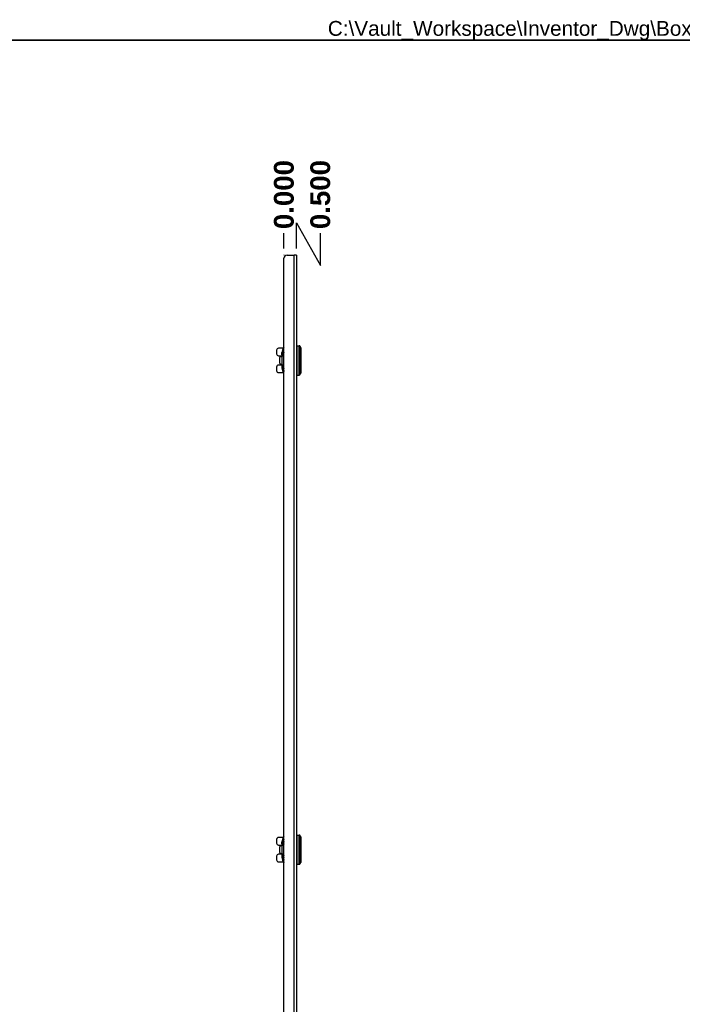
# Model space of a CAD drawing. Header units: inches. Extents: x 0 to 160, y -11 to 104.
# Tile 22 of 38: x 41 to 80, y 47 to 104. Entities that reach past the tile are written whole.
import ezdxf

# ---------------------------------------------------------------- set-up
doc = ezdxf.new("R2010")
doc.units = ezdxf.units.IN
doc.header["$LTSCALE"] = 9.635087
doc.header["$MEASUREMENT"] = 0
doc.linetypes.add('CHAIN', pattern=[0.7087, 0.4724, -0.0591, 0.1181, -0.0591])
doc.layers.get('0').update_dxf_attribs({"lineweight": 25})
for name, color, linetype, lineweight in [('Dimensions(ANSI)', 7, 'Continuous', 25), ('Sketch Geometry(ANSI)', 7, 'Continuous', 25), ('Symbols(ANSI)', 7, 'Continuous', 25), ('Visible Edges(ANSI)', 7, 'Continuous', 25), ('Visible Tangent Edges(ANSI)', 7, 'Continuous', 25), ('Work Point(ANSI)', 7, 'Continuous', 25)]:
    doc.layers.add(name, color=color, linetype=linetype, lineweight=lineweight)
doc.styles.add('Current-ANSI', font='arial.ttf')
doc.styles.add('Dimension-ANSI', font='arialbd.ttf')
doc.dimstyles.new('INCH-ANSI-VERTICAL', dxfattribs={"dimscale": 9.635087, "dimtxt": 0.12, "dimasz": 0.098425, "dimexe": 0.04, "dimexo": 0.04, "dimgap": 0.031496, "dimtad": 0, "dimtih": 1, "dimtoh": 1, "dimdec": 3, "dimrnd": 1e-08, "dimzin": 0, "dimdsep": 46, "dimtxsty": 'Dimension-ANSI', "dimcen": 0.09, "dimdle": 0.312, "dimclrd": 179, "dimclre": 179, "dimclrt": 7, "dimadec": 1, "dimazin": 0, "dimtfac": 1, "dimtdec": 3, "dimtofl": 0, "dimtmove": 0, "dimatfit": 3, "dimfxl": 1, "dimtolj": 1, "dimtzin": 4, "dimlwd": 25, "dimlwe": 25, "dimarcsym": 0})

# ---------------------------------------------------------------- blocks, each defined once
blk = doc.blocks.new('*D17')
at = {"layer": 'Defpoints', "color": 0, "linetype": 'Continuous', "transparency": 16777216}
for p in [(56.789, 91.731), (56.789, 90.438), (56.789, 90.438)]:
    blk.add_point(p, dxfattribs=at)
at = {"layer": 'Dimensions(ANSI)', "color": 179, "linetype": 'Continuous', "lineweight": 25, "true_color": 0x262658, "transparency": 16777216}
blk.add_line((56.789, 90.824), (56.789, 91.731), dxfattribs=at)
at = {"layer": 'Dimensions(ANSI)', "color": 7, "linetype": 'Continuous', "lineweight": 25, "transparency": 16777216, "insert": (56.789, 93.982), "char_height": 1.1562, "attachment_point": 5, "rotation": 90, "style": 'Dimension-ANSI'}
blk.add_mtext('\\A1;0.000', dxfattribs=at)
blk = doc.blocks.new('*D18')
at = {"layer": 'Defpoints', "color": 0, "linetype": 'Continuous', "transparency": 16777216}
for p in [(58.917, 91.731), (56.789, 90.438), (57.514, 90.438)]:
    blk.add_point(p, dxfattribs=at)
at = {"layer": 'Dimensions(ANSI)', "color": 179, "linetype": 'Continuous', "lineweight": 25, "true_color": 0x262658, "transparency": 16777216}
for p, q in [((57.514, 90.824), (57.514, 92.335)), ((57.514, 92.335), (58.917, 89.835)), ((58.917, 89.835), (58.917, 91.731))]:
    blk.add_line(p, q, dxfattribs=at)
at = {"layer": 'Dimensions(ANSI)', "color": 7, "linetype": 'Continuous', "lineweight": 25, "transparency": 16777216, "insert": (58.917, 93.982), "char_height": 1.1562, "attachment_point": 5, "rotation": 90, "style": 'Dimension-ANSI'}
blk.add_mtext('\\A1;0.500', dxfattribs=at)
blk = doc.blocks.new('Borders 8_EXM - B (Inch)')
at = {"layer": 'Sketch Geometry(ANSI)', "linetype": 'Continuous', "lineweight": 35}
blk.add_line((16.3979, 10.6915), (0.5229, 10.6915), dxfattribs=at)
at = {"layer": 'Symbols(ANSI)', "color": 7, "style": 'Current-ANSI'}
blk.add_attdef('FILENAME_AND_PATH_001', (6.1601, 10.7181), '', height=0.09, dxfattribs=at)

msp = doc.modelspace()

# ---------------------------------------------------------------- linework, layer by layer
at = {"layer": 'Visible Edges(ANSI)'}
for p, q in [((56.9702, 90.4381), (57.389, 90.4381)), ((57.5136, 90.4381), (57.389, 90.4381)), ((57.5136, 90.4381), (57.5136, 20.8819)), ((56.7891, 21.063), (56.7891, 90.257)), ((56.3614, 84.8785), (56.3614, 84.6646)), ((56.7525, 84.9926), (56.4755, 84.9926)), ((56.6735, 84.6526), (56.6735, 84.7359)), ((56.749, 84.8532), (56.749, 84.7197)), ((56.749, 84.7197), (56.749, 84.6607)), ((57.5422, 85.1352), (57.6734, 85.1352)), ((57.7761, 85.0223), (57.7761, 83.5367)), ((56.4755, 84.5505), (56.6735, 84.5505)), ((56.5211, 84.3808), (56.5211, 84.1782)), ((56.5241, 84.3808), (56.5241, 84.1782)), ((56.6379, 84.4949), (56.635, 84.4949)), ((56.6735, 84.4949), (56.6379, 84.4949)), ((56.6735, 84.6526), (56.6735, 84.6162)), ((56.6735, 84.6248), (56.6735, 84.6248)), ((56.6735, 84.6162), (56.6735, 84.4813)), ((56.6735, 84.4813), (56.6735, 84.0776)), ((56.6978, 84.579), (56.7649, 84.579)), ((56.749, 84.6607), (56.749, 84.6601)), ((56.7649, 84.579), (56.7891, 84.579)), ((56.3614, 83.8944), (56.3614, 83.6805)), ((56.6735, 84.0085), (56.4755, 84.0085)), ((56.4755, 83.5664), (56.7525, 83.5664)), ((56.635, 84.0641), (56.6379, 84.0641)), ((56.6379, 84.0641), (56.6735, 84.0641)), ((56.6735, 84.0776), (56.6735, 83.8231)), ((56.7649, 83.98), (56.6978, 83.98)), ((56.749, 83.8989), (56.749, 83.8983)), ((56.749, 83.8983), (56.749, 83.8392)), ((56.749, 83.8392), (56.749, 83.7058)), ((56.7891, 83.98), (56.7649, 83.98)), ((57.5422, 83.4237), (57.6734, 83.4237)), ((57.5422, 56.5157), (57.6734, 56.5157)), ((56.3614, 56.259), (56.3614, 56.0451)), ((56.7525, 56.3731), (56.4755, 56.3731)), ((56.4755, 55.931), (56.6735, 55.931)), ((56.6379, 55.8754), (56.635, 55.8754)), ((56.6735, 55.8754), (56.6379, 55.8754)), ((56.6735, 56.0331), (56.6735, 56.1164)), ((56.6735, 56.0331), (56.6735, 55.9967)), ((56.6735, 56.0053), (56.6735, 56.0053)), ((56.6735, 55.9967), (56.6735, 55.8618)), ((56.6978, 55.9595), (56.7649, 55.9595)), ((56.749, 56.2337), (56.749, 56.1002)), ((56.749, 56.1002), (56.749, 56.0412)), ((56.749, 56.0412), (56.749, 56.0406)), ((56.7649, 55.9595), (56.7891, 55.9595)), ((57.7761, 56.4028), (57.7761, 54.9172)), ((56.6735, 55.389), (56.4755, 55.389)), ((56.5211, 55.7613), (56.5211, 55.5587)), ((56.5241, 55.7613), (56.5241, 55.5587)), ((56.635, 55.4446), (56.6379, 55.4446)), ((56.6379, 55.4446), (56.6735, 55.4446)), ((56.6735, 55.8618), (56.6735, 55.4581)), ((56.6735, 55.4581), (56.6735, 55.2036)), ((56.7649, 55.3605), (56.6978, 55.3605)), ((56.7891, 55.3605), (56.7649, 55.3605)), ((56.3614, 55.2749), (56.3614, 55.061)), ((56.4755, 54.9469), (56.7525, 54.9469)), ((56.749, 55.2794), (56.749, 55.2788)), ((56.749, 55.2788), (56.749, 55.2197)), ((56.749, 55.2197), (56.749, 55.0863)), ((57.5422, 54.8042), (57.6734, 54.8042))]:
    msp.add_line(p, q, dxfattribs=at)
at = {"layer": 'Visible Edges(ANSI)', "flags": 128}
for points in [[(56.6737, 84.6517), (56.6737, 84.649), (56.6737, 84.6428), (56.6736, 84.6344), (56.6735, 84.6248)], [(56.6735, 84.6162), (56.6735, 84.6166), (56.6735, 84.6169), (56.6735, 84.6173), (56.6735, 84.6177), (56.6735, 84.618), (56.6735, 84.6184), (56.6735, 84.6187), (56.6735, 84.6191), (56.6735, 84.6194), (56.6735, 84.6198), (56.6735, 84.6202), (56.6735, 84.6205), (56.6735, 84.6209), (56.6735, 84.6212), (56.6735, 84.6216), (56.6735, 84.6219), (56.6735, 84.6223), (56.6735, 84.6227), (56.6735, 84.623), (56.6735, 84.6234), (56.6735, 84.6237), (56.6735, 84.6241), (56.6735, 84.6244), (56.6735, 84.6248)], [(56.749, 84.6607), (56.7501, 84.651), (56.7529, 84.6419), (56.7571, 84.6339), (56.7623, 84.6269), (56.7746, 84.6153), (56.7891, 84.6059)], [(56.7891, 83.9531), (56.7746, 83.9437), (56.7623, 83.9321), (56.7571, 83.9251), (56.7529, 83.917), (56.7501, 83.908), (56.749, 83.8983)], [(56.7891, 83.6115), (56.7848, 83.6154), (56.7832, 83.6167), (56.7825, 83.6172)], [(56.6737, 56.0322), (56.6737, 56.0295), (56.6737, 56.0233), (56.6736, 56.0149), (56.6735, 56.0053)], [(56.6735, 55.9967), (56.6735, 55.9971), (56.6735, 55.9974), (56.6735, 55.9978), (56.6735, 55.9982), (56.6735, 55.9985), (56.6735, 55.9989), (56.6735, 55.9992), (56.6735, 55.9996), (56.6735, 55.9999), (56.6735, 56.0003), (56.6735, 56.0007), (56.6735, 56.001), (56.6735, 56.0014), (56.6735, 56.0017), (56.6735, 56.0021), (56.6735, 56.0024), (56.6735, 56.0028), (56.6735, 56.0032), (56.6735, 56.0035), (56.6735, 56.0039), (56.6735, 56.0042), (56.6735, 56.0046), (56.6735, 56.0049), (56.6735, 56.0053)], [(56.749, 56.0412), (56.7501, 56.0315), (56.7529, 56.0224), (56.7571, 56.0144), (56.7623, 56.0074), (56.7746, 55.9958), (56.7891, 55.9864)], [(56.7891, 55.3336), (56.7746, 55.3242), (56.7623, 55.3126), (56.7571, 55.3056), (56.7529, 55.2975), (56.7501, 55.2885), (56.749, 55.2788)], [(56.7891, 54.992), (56.7848, 54.9959), (56.7832, 54.9972), (56.7825, 54.9977)]]:
    msp.add_lwpolyline(points, dxfattribs=at)
at = {"layer": 'Visible Edges(ANSI)'}
for centre, radius, start, end in [((56.9702, 90.257), 0.1811, 90, 180), ((56.4755, 84.8785), 0.1141, 90, 180), ((57.1299, 84.7359), 0.4564, 138.296711, 180), ((57.5422, 85.1067), 0.0285, 90, 180), ((57.6734, 85.0782), 0.0571, 14.293538, 90), ((57.7563, 85.0993), 0.0285, 194.293538, 244.169503), ((57.719, 85.0223), 0.0571, 0, 64.169503), ((56.4755, 84.6646), 0.1141, 180, 270), ((56.4755, 83.8944), 0.1141, 90, 180), ((56.4755, 83.6805), 0.1141, 180, 270), ((57.1299, 83.8231), 0.4564, 180, 218.680316), ((56.7847, 83.5468), 0.0143, 218.680316, 287.986928), ((57.719, 83.5367), 0.0571, 295.830497, 0), ((57.5422, 83.4523), 0.0285, 180, 270), ((57.6734, 83.4808), 0.0571, 270, 345.706462), ((57.7563, 83.4596), 0.0285, 115.830497, 165.706462), ((57.5422, 56.4872), 0.0285, 90, 180), ((57.6734, 56.4587), 0.0571, 14.293538, 90), ((57.7563, 56.4798), 0.0285, 194.293538, 244.169503), ((57.719, 56.4028), 0.0571, 0, 64.169503), ((56.4755, 56.259), 0.1141, 90, 180), ((56.4755, 56.0451), 0.1141, 180, 270), ((57.1299, 56.1164), 0.4564, 138.296711, 180), ((56.4755, 55.2749), 0.1141, 90, 180), ((56.4755, 55.061), 0.1141, 180, 270), ((57.1299, 55.2036), 0.4564, 180, 218.680316), ((56.7847, 54.9273), 0.0143, 218.680316, 287.986928), ((57.5422, 54.8328), 0.0285, 180, 270), ((57.6734, 54.8613), 0.0571, 270, 345.706462), ((57.7563, 54.8401), 0.0285, 115.830497, 165.706462), ((57.719, 54.9172), 0.0571, 295.830497, 0)]:
    msp.add_arc(centre, radius, start, end, dxfattribs=at)
for centre, major_axis, start_param, end_param in [((56.635, 84.3808), (0, 0.1141), 0, 1.5707963), ((56.635, 84.1782), (0, -0.1141), 4.712389, 6.2831853), ((56.6379, 84.3808), (0, 0.1141), 0, 1.5707963), ((56.6379, 84.1782), (0, -0.1141), 4.712389, 6.2831853), ((56.635, 55.7613), (0, 0.1141), 0, 1.5707963), ((56.6379, 55.7613), (0, 0.1141), 0, 1.5707963), ((56.635, 55.5587), (0, -0.1141), 4.712389, 6.2831853), ((56.6379, 55.5587), (0, -0.1141), 4.712389, 6.2831853)]:
    msp.add_ellipse(centre, major_axis=major_axis, ratio=0.9975641, start_param=start_param, end_param=end_param, dxfattribs=at)
at = {"layer": 'Visible Tangent Edges(ANSI)'}
for p, q in [((57.389, 20.8819), (57.389, 90.4381)), ((56.7339, 84.6105), (56.7339, 84.8092)), ((56.7776, 84.7473), (56.7776, 84.8589)), ((57.5422, 85.1352), (57.5422, 83.4237)), ((57.6734, 83.4237), (57.6734, 85.1352)), ((57.7287, 83.4667), (57.7287, 85.0923)), ((57.7439, 85.0736), (57.7439, 83.4853)), ((56.5211, 84.3808), (56.5241, 84.3808)), ((56.5241, 84.1782), (56.5211, 84.1782)), ((56.6735, 84.4813), (56.6877, 84.4813)), ((56.6748, 84.5511), (56.6891, 84.5505)), ((56.6877, 84.0776), (56.6877, 84.4813)), ((56.6891, 84.5505), (56.7891, 84.5505)), ((56.6735, 84.0776), (56.6877, 84.0776)), ((56.6748, 84.0079), (56.6891, 84.0085)), ((56.7891, 84.0085), (56.6891, 84.0085)), ((56.7339, 83.7498), (56.7339, 83.9484)), ((56.7736, 83.5378), (56.7736, 83.62)), ((56.7776, 83.7001), (56.7776, 83.8117)), ((57.5422, 56.5157), (57.5422, 54.8042)), ((57.6734, 54.8042), (57.6734, 56.5157)), ((57.7287, 54.8472), (57.7287, 56.4728)), ((57.7439, 56.4541), (57.7439, 54.8658)), ((56.6748, 55.9316), (56.6891, 55.931)), ((56.6891, 55.931), (56.7891, 55.931)), ((56.7339, 55.991), (56.7339, 56.1897)), ((56.7776, 56.1278), (56.7776, 56.2394)), ((56.5211, 55.7613), (56.5241, 55.7613)), ((56.5241, 55.5587), (56.5211, 55.5587)), ((56.6735, 55.8618), (56.6877, 55.8618)), ((56.6735, 55.4581), (56.6877, 55.4581)), ((56.6748, 55.3884), (56.6891, 55.389)), ((56.6877, 55.4581), (56.6877, 55.8618)), ((56.7891, 55.389), (56.6891, 55.389)), ((56.7339, 55.1303), (56.7339, 55.3289)), ((56.7736, 54.9183), (56.7736, 55.0005)), ((56.7776, 55.0806), (56.7776, 55.1922))]:
    msp.add_line(p, q, dxfattribs=at)
at = {"layer": 'Visible Tangent Edges(ANSI)', "flags": 128}
for points in [[(56.7891, 84.9207), (56.7855, 84.9206), (56.7819, 84.9202), (56.778, 84.9195), (56.7739, 84.9182), (56.7697, 84.9163), (56.7654, 84.9138), (56.7611, 84.9106), (56.757, 84.9066), (56.7531, 84.9018), (56.7494, 84.896), (56.7462, 84.8892), (56.7435, 84.8822), (56.7413, 84.8753), (56.7396, 84.8687), (56.7382, 84.8623), (56.7372, 84.8561), (56.7364, 84.85), (56.7357, 84.844), (56.7352, 84.8381), (56.7347, 84.8322), (56.7343, 84.8264), (56.7341, 84.8206), (56.734, 84.8149), (56.7339, 84.8092)], [(56.749, 84.8532), (56.7491, 84.8583), (56.7492, 84.8635), (56.7494, 84.8686), (56.7496, 84.8739), (56.7499, 84.8791), (56.7505, 84.8843), (56.7513, 84.8893), (56.7524, 84.894), (56.7539, 84.897), (56.7555, 84.8981), (56.7573, 84.8976), (56.7591, 84.896), (56.7608, 84.8938), (56.7623, 84.8913), (56.7638, 84.8886), (56.7653, 84.8858), (56.7668, 84.8828), (56.7683, 84.8796), (56.7698, 84.8764), (56.7714, 84.873), (56.7729, 84.8696), (56.7745, 84.8661), (56.776, 84.8625), (56.7776, 84.8589)], [(56.7776, 84.8589), (56.778, 84.8586), (56.7785, 84.8584), (56.779, 84.8582), (56.7794, 84.858), (56.7799, 84.8578), (56.7804, 84.8576), (56.7808, 84.8573), (56.7813, 84.8571), (56.7818, 84.8569), (56.7823, 84.8567), (56.7827, 84.8565), (56.7832, 84.8562), (56.7837, 84.856), (56.7842, 84.8558), (56.7847, 84.8556), (56.7852, 84.8554), (56.7857, 84.8552), (56.7861, 84.8549), (56.7866, 84.8547), (56.7871, 84.8545), (56.7876, 84.8543), (56.7881, 84.8541), (56.7886, 84.8539), (56.7891, 84.8536)], [(56.6736, 84.6534), (56.6736, 84.6534), (56.6736, 84.6534), (56.6736, 84.6534), (56.6736, 84.6534), (56.6736, 84.6534), (56.6735, 84.6534), (56.6735, 84.6534), (56.6735, 84.6534), (56.6735, 84.6534), (56.6735, 84.6534), (56.6735, 84.6534), (56.6735, 84.6534), (56.6735, 84.6534), (56.6735, 84.6534), (56.6735, 84.6534), (56.6735, 84.6533), (56.6735, 84.6533), (56.6735, 84.6533), (56.6735, 84.6533), (56.6735, 84.6533), (56.6735, 84.6533), (56.6735, 84.6533), (56.6735, 84.6533), (56.6735, 84.6533)], [(56.6735, 84.6248), (56.6735, 84.6267), (56.6735, 84.6286), (56.6736, 84.6304), (56.6736, 84.6323), (56.6736, 84.6341), (56.6736, 84.6358), (56.6737, 84.6376), (56.6737, 84.6392), (56.6737, 84.6408), (56.6737, 84.6424), (56.6737, 84.6438), (56.6738, 84.6452), (56.6738, 84.6465), (56.6738, 84.6477), (56.6738, 84.6488), (56.6737, 84.6497), (56.6737, 84.6506), (56.6737, 84.6514), (56.6737, 84.652), (56.6737, 84.6526), (56.6737, 84.653), (56.6736, 84.6532), (56.6736, 84.6534), (56.6736, 84.6534)], [(56.6735, 84.6533), (56.6735, 84.6533), (56.6735, 84.6533), (56.6735, 84.6533), (56.6735, 84.6533), (56.6735, 84.6533), (56.6735, 84.6532), (56.6735, 84.6532), (56.6735, 84.6532), (56.6735, 84.6532), (56.6735, 84.6531), (56.6735, 84.6531), (56.6735, 84.6531), (56.6735, 84.6531), (56.6735, 84.653), (56.6735, 84.653), (56.6735, 84.653), (56.6735, 84.6529), (56.6735, 84.6529), (56.6735, 84.6528), (56.6735, 84.6528), (56.6735, 84.6527), (56.6735, 84.6527), (56.6735, 84.6526), (56.6735, 84.6526)], [(56.6748, 84.5511), (56.6747, 84.5482), (56.6746, 84.5453), (56.6745, 84.5424), (56.6744, 84.5394), (56.6743, 84.5365), (56.6742, 84.5336), (56.6741, 84.5307), (56.674, 84.5278), (56.674, 84.5249), (56.6739, 84.522), (56.6738, 84.5191), (56.6738, 84.5162), (56.6737, 84.5133), (56.6737, 84.5104), (56.6736, 84.5075), (56.6736, 84.5046), (56.6736, 84.5017), (56.6735, 84.4988), (56.6735, 84.4959), (56.6735, 84.4929), (56.6735, 84.49), (56.6735, 84.4871), (56.6735, 84.4842), (56.6735, 84.4813)], [(56.6839, 84.595), (56.6834, 84.5949), (56.6828, 84.5946), (56.6823, 84.5941), (56.6818, 84.5934), (56.6813, 84.5925), (56.6808, 84.5915), (56.6803, 84.5903), (56.6798, 84.589), (56.6793, 84.5875), (56.6788, 84.5858), (56.6784, 84.584), (56.678, 84.582), (56.6776, 84.58), (56.6772, 84.5777), (56.6769, 84.5754), (56.6766, 84.573), (56.6763, 84.5705), (56.676, 84.5679), (56.6757, 84.5652), (56.6755, 84.5624), (56.6753, 84.5596), (56.6751, 84.5568), (56.675, 84.5539), (56.6748, 84.5511)], [(56.7532, 84.5968), (56.7489, 84.5968), (56.7448, 84.5967), (56.7407, 84.5967), (56.7368, 84.5966), (56.733, 84.5965), (56.7293, 84.5965), (56.7258, 84.5964), (56.7223, 84.5963), (56.719, 84.5963), (56.7158, 84.5962), (56.7128, 84.5961), (56.7098, 84.596), (56.707, 84.596), (56.7043, 84.5959), (56.7017, 84.5958), (56.6992, 84.5957), (56.6969, 84.5956), (56.6947, 84.5956), (56.6926, 84.5955), (56.6906, 84.5954), (56.6888, 84.5953), (56.687, 84.5952), (56.6854, 84.5951), (56.6839, 84.595)], [(56.6877, 84.4813), (56.6877, 84.4842), (56.6877, 84.4871), (56.6877, 84.49), (56.6877, 84.4929), (56.6878, 84.4958), (56.6878, 84.4986), (56.6878, 84.5015), (56.6878, 84.5044), (56.6879, 84.5073), (56.6879, 84.5102), (56.688, 84.513), (56.688, 84.5159), (56.6881, 84.5188), (56.6881, 84.5217), (56.6882, 84.5246), (56.6883, 84.5274), (56.6883, 84.5303), (56.6884, 84.5332), (56.6885, 84.5361), (56.6886, 84.539), (56.6887, 84.5418), (56.6888, 84.5447), (56.6889, 84.5476), (56.6891, 84.5505)], [(56.6891, 84.5505), (56.6892, 84.5524), (56.6893, 84.5542), (56.6895, 84.5561), (56.6897, 84.5579), (56.6899, 84.5597), (56.6902, 84.5615), (56.6904, 84.5632), (56.6907, 84.5648), (56.691, 84.5664), (56.6914, 84.5679), (56.6917, 84.5694), (56.6921, 84.5707), (56.6925, 84.572), (56.6929, 84.5732), (56.6934, 84.5743), (56.6938, 84.5752), (56.6943, 84.5761), (56.6948, 84.5769), (56.6953, 84.5775), (56.6958, 84.578), (56.6963, 84.5785), (56.6968, 84.5788), (56.6973, 84.5789), (56.6978, 84.579)], [(56.749, 84.6601), (56.749, 84.6581), (56.7489, 84.656), (56.7488, 84.654), (56.7486, 84.652), (56.7484, 84.6499), (56.7481, 84.6478), (56.7477, 84.6458), (56.7473, 84.6437), (56.7468, 84.6416), (56.7463, 84.6395), (56.7458, 84.6374), (56.7451, 84.6353), (56.7445, 84.6332), (56.7438, 84.6311), (56.743, 84.6291), (56.7422, 84.627), (56.7413, 84.6249), (56.7404, 84.6228), (56.7394, 84.6207), (56.7384, 84.6187), (56.7374, 84.6166), (56.7363, 84.6146), (56.7351, 84.6125), (56.7339, 84.6105)], [(56.7339, 84.6105), (56.7351, 84.6119), (56.7361, 84.6132), (56.7372, 84.6146), (56.7383, 84.616), (56.7393, 84.6174), (56.7402, 84.6188), (56.7412, 84.6202), (56.7421, 84.6216), (56.743, 84.6231), (56.7438, 84.6245), (56.7446, 84.6259), (56.7454, 84.6274), (56.7461, 84.6288), (56.7468, 84.6302), (56.7475, 84.6317), (56.7481, 84.6331), (56.7487, 84.6346), (56.7493, 84.636), (56.7498, 84.6375), (56.7503, 84.6389), (56.7507, 84.6404), (56.7511, 84.6418), (56.7515, 84.6432), (56.7519, 84.6447)], [(56.749, 84.5995), (56.7484, 84.6), (56.7477, 84.6004), (56.747, 84.6009), (56.7464, 84.6013), (56.7457, 84.6018), (56.7451, 84.6022), (56.7444, 84.6027), (56.7438, 84.6031), (56.7431, 84.6036), (56.7425, 84.6041), (56.7418, 84.6045), (56.7412, 84.605), (56.7406, 84.6054), (56.74, 84.6059), (56.7393, 84.6063), (56.7387, 84.6068), (56.7381, 84.6073), (56.7375, 84.6077), (56.7369, 84.6082), (56.7363, 84.6087), (56.7357, 84.6091), (56.7351, 84.6096), (56.7345, 84.6101), (56.7339, 84.6105)], [(56.749, 84.5995), (56.7492, 84.5994), (56.7494, 84.5993), (56.7496, 84.5992), (56.7497, 84.5991), (56.7499, 84.599), (56.7501, 84.5989), (56.7502, 84.5987), (56.7504, 84.5986), (56.7506, 84.5985), (56.7507, 84.5984), (56.7509, 84.5983), (56.7511, 84.5982), (56.7513, 84.5981), (56.7514, 84.598), (56.7516, 84.5978), (56.7518, 84.5977), (56.752, 84.5976), (56.7521, 84.5975), (56.7523, 84.5974), (56.7525, 84.5973), (56.7527, 84.5972), (56.7528, 84.5971), (56.753, 84.597), (56.7532, 84.5968)], [(56.7891, 84.5945), (56.7875, 84.5946), (56.7859, 84.5947), (56.7843, 84.5948), (56.7827, 84.5949), (56.7812, 84.595), (56.7796, 84.5951), (56.7781, 84.5952), (56.7765, 84.5953), (56.775, 84.5954), (56.7735, 84.5955), (56.772, 84.5956), (56.7705, 84.5957), (56.769, 84.5958), (56.7675, 84.5959), (56.766, 84.596), (56.7646, 84.5961), (56.7631, 84.5961), (56.7617, 84.5962), (56.7602, 84.5963), (56.7588, 84.5964), (56.7574, 84.5965), (56.756, 84.5966), (56.7546, 84.5967), (56.7532, 84.5968)], [(56.6735, 84.0776), (56.6735, 84.0747), (56.6735, 84.0718), (56.6735, 84.0689), (56.6735, 84.066), (56.6735, 84.0631), (56.6735, 84.0602), (56.6736, 84.0573), (56.6736, 84.0544), (56.6736, 84.0515), (56.6737, 84.0486), (56.6737, 84.0457), (56.6738, 84.0428), (56.6738, 84.0399), (56.6739, 84.037), (56.674, 84.0341), (56.674, 84.0312), (56.6741, 84.0283), (56.6742, 84.0253), (56.6743, 84.0224), (56.6744, 84.0195), (56.6745, 84.0166), (56.6746, 84.0137), (56.6747, 84.0108), (56.6748, 84.0079)], [(56.6748, 84.0079), (56.675, 84.005), (56.6751, 84.0022), (56.6753, 83.9994), (56.6755, 83.9966), (56.6757, 83.9938), (56.676, 83.9911), (56.6763, 83.9885), (56.6766, 83.986), (56.6769, 83.9835), (56.6772, 83.9812), (56.6776, 83.979), (56.678, 83.9769), (56.6784, 83.975), (56.6788, 83.9732), (56.6793, 83.9715), (56.6798, 83.97), (56.6803, 83.9686), (56.6808, 83.9675), (56.6813, 83.9664), (56.6818, 83.9656), (56.6823, 83.9649), (56.6828, 83.9644), (56.6834, 83.9641), (56.6839, 83.964)], [(56.6839, 83.964), (56.6854, 83.9639), (56.687, 83.9638), (56.6888, 83.9637), (56.6906, 83.9636), (56.6926, 83.9635), (56.6947, 83.9634), (56.6969, 83.9633), (56.6992, 83.9632), (56.7017, 83.9632), (56.7043, 83.9631), (56.707, 83.963), (56.7098, 83.9629), (56.7128, 83.9628), (56.7158, 83.9628), (56.719, 83.9627), (56.7223, 83.9626), (56.7258, 83.9626), (56.7293, 83.9625), (56.733, 83.9624), (56.7368, 83.9624), (56.7407, 83.9623), (56.7448, 83.9622), (56.7489, 83.9622), (56.7532, 83.9621)], [(56.6891, 84.0085), (56.6889, 84.0114), (56.6888, 84.0143), (56.6887, 84.0171), (56.6886, 84.02), (56.6885, 84.0229), (56.6884, 84.0258), (56.6883, 84.0286), (56.6883, 84.0315), (56.6882, 84.0344), (56.6881, 84.0373), (56.6881, 84.0402), (56.688, 84.0431), (56.688, 84.0459), (56.6879, 84.0488), (56.6879, 84.0517), (56.6878, 84.0546), (56.6878, 84.0575), (56.6878, 84.0603), (56.6878, 84.0632), (56.6877, 84.0661), (56.6877, 84.069), (56.6877, 84.0719), (56.6877, 84.0747), (56.6877, 84.0776)], [(56.6978, 83.98), (56.6973, 83.98), (56.6968, 83.9802), (56.6963, 83.9805), (56.6958, 83.9809), (56.6953, 83.9815), (56.6948, 83.9821), (56.6943, 83.9829), (56.6938, 83.9837), (56.6934, 83.9847), (56.6929, 83.9858), (56.6925, 83.987), (56.6921, 83.9882), (56.6917, 83.9896), (56.6914, 83.991), (56.691, 83.9925), (56.6907, 83.9941), (56.6904, 83.9958), (56.6902, 83.9975), (56.6899, 83.9993), (56.6897, 84.0011), (56.6895, 84.0029), (56.6893, 84.0047), (56.6892, 84.0066), (56.6891, 84.0085)], [(56.7339, 83.9484), (56.7345, 83.9489), (56.7351, 83.9494), (56.7357, 83.9498), (56.7363, 83.9503), (56.7369, 83.9508), (56.7375, 83.9512), (56.7381, 83.9517), (56.7387, 83.9522), (56.7393, 83.9526), (56.74, 83.9531), (56.7406, 83.9535), (56.7412, 83.954), (56.7418, 83.9545), (56.7425, 83.9549), (56.7431, 83.9554), (56.7438, 83.9558), (56.7444, 83.9563), (56.7451, 83.9567), (56.7457, 83.9572), (56.7464, 83.9576), (56.747, 83.9581), (56.7477, 83.9585), (56.7484, 83.959), (56.749, 83.9594)], [(56.7519, 83.9143), (56.7515, 83.9157), (56.7511, 83.9172), (56.7507, 83.9186), (56.7503, 83.9201), (56.7498, 83.9215), (56.7493, 83.923), (56.7487, 83.9244), (56.7481, 83.9259), (56.7475, 83.9273), (56.7468, 83.9287), (56.7461, 83.9302), (56.7454, 83.9316), (56.7446, 83.9331), (56.7438, 83.9345), (56.743, 83.9359), (56.7421, 83.9373), (56.7412, 83.9387), (56.7402, 83.9402), (56.7393, 83.9416), (56.7383, 83.943), (56.7372, 83.9443), (56.7361, 83.9457), (56.7351, 83.9471), (56.7339, 83.9484)], [(56.7339, 83.9484), (56.7351, 83.9464), (56.7363, 83.9444), (56.7374, 83.9424), (56.7384, 83.9403), (56.7394, 83.9382), (56.7404, 83.9362), (56.7413, 83.9341), (56.7422, 83.932), (56.743, 83.9299), (56.7438, 83.9278), (56.7445, 83.9257), (56.7451, 83.9236), (56.7458, 83.9216), (56.7463, 83.9195), (56.7468, 83.9174), (56.7473, 83.9153), (56.7477, 83.9132), (56.7481, 83.9111), (56.7484, 83.9091), (56.7486, 83.907), (56.7488, 83.905), (56.7489, 83.9029), (56.749, 83.9009), (56.749, 83.8989)], [(56.7339, 83.7498), (56.734, 83.7441), (56.7341, 83.7384), (56.7343, 83.7326), (56.7346, 83.7267), (56.7349, 83.7208), (56.7353, 83.7147), (56.7358, 83.7085), (56.7366, 83.7023), (56.7377, 83.6959), (56.7391, 83.6894), (56.7409, 83.6829), (56.7432, 83.6762), (56.7461, 83.6694), (56.7496, 83.6626), (56.7535, 83.656), (56.7575, 83.6506), (56.7614, 83.6463), (56.7654, 83.6429), (56.7694, 83.6405), (56.7733, 83.6388), (56.7773, 83.6377), (56.7811, 83.6372), (56.785, 83.6372), (56.7888, 83.6375)], [(56.7532, 83.9621), (56.753, 83.962), (56.7528, 83.9619), (56.7527, 83.9618), (56.7525, 83.9617), (56.7523, 83.9616), (56.7521, 83.9615), (56.752, 83.9613), (56.7518, 83.9612), (56.7516, 83.9611), (56.7514, 83.961), (56.7513, 83.9609), (56.7511, 83.9608), (56.7509, 83.9607), (56.7507, 83.9606), (56.7506, 83.9605), (56.7504, 83.9603), (56.7502, 83.9602), (56.7501, 83.9601), (56.7499, 83.96), (56.7497, 83.9599), (56.7496, 83.9598), (56.7494, 83.9597), (56.7492, 83.9596), (56.749, 83.9594)], [(56.7776, 83.7001), (56.776, 83.6965), (56.7745, 83.6929), (56.7729, 83.6894), (56.7714, 83.686), (56.7699, 83.6826), (56.7683, 83.6794), (56.7668, 83.6763), (56.7653, 83.6733), (56.7638, 83.6701), (56.7622, 83.6668), (56.7606, 83.6638), (56.759, 83.6614), (56.7573, 83.66), (56.7557, 83.6598), (56.754, 83.6614), (56.7524, 83.6647), (56.7512, 83.669), (56.7503, 83.6738), (56.7498, 83.6791), (56.7495, 83.6845), (56.7493, 83.6901), (56.7492, 83.6955), (56.7491, 83.7006), (56.749, 83.7058)], [(56.7532, 83.9621), (56.7546, 83.9622), (56.756, 83.9623), (56.7574, 83.9624), (56.7588, 83.9625), (56.7602, 83.9626), (56.7617, 83.9627), (56.7631, 83.9628), (56.7646, 83.9629), (56.766, 83.963), (56.7675, 83.9631), (56.769, 83.9632), (56.7705, 83.9633), (56.772, 83.9634), (56.7735, 83.9635), (56.775, 83.9636), (56.7765, 83.9637), (56.7781, 83.9638), (56.7796, 83.9639), (56.7812, 83.964), (56.7827, 83.9641), (56.7843, 83.9642), (56.7859, 83.9643), (56.7875, 83.9644), (56.7891, 83.9645)], [(56.7891, 83.6128), (56.7881, 83.6137), (56.7872, 83.6146), (56.7862, 83.6155), (56.7853, 83.6164), (56.7843, 83.6172), (56.7834, 83.618), (56.7825, 83.6188), (56.7816, 83.6195), (56.7807, 83.6201), (56.7799, 83.6207), (56.7791, 83.6213), (56.7783, 83.6217), (56.7776, 83.6221), (56.7769, 83.6224), (56.7762, 83.6226), (56.7757, 83.6227), (56.7752, 83.6226), (56.7747, 83.6225), (56.7744, 83.6223), (56.7741, 83.622), (56.7738, 83.6216), (56.7737, 83.6212), (56.7736, 83.6206), (56.7736, 83.62)], [(56.7891, 83.7053), (56.7886, 83.7051), (56.7881, 83.7049), (56.7876, 83.7047), (56.7871, 83.7045), (56.7866, 83.7042), (56.7861, 83.704), (56.7857, 83.7038), (56.7852, 83.7036), (56.7847, 83.7034), (56.7842, 83.7032), (56.7837, 83.7029), (56.7832, 83.7027), (56.7828, 83.7025), (56.7823, 83.7023), (56.7818, 83.7021), (56.7813, 83.7019), (56.7808, 83.7016), (56.7804, 83.7014), (56.7799, 83.7012), (56.7794, 83.701), (56.779, 83.7008), (56.7785, 83.7005), (56.778, 83.7003), (56.7776, 83.7001)], [(56.6736, 56.0339), (56.6736, 56.0339), (56.6736, 56.0339), (56.6736, 56.0339), (56.6736, 56.0339), (56.6736, 56.0339), (56.6735, 56.0339), (56.6735, 56.0339), (56.6735, 56.0339), (56.6735, 56.0339), (56.6735, 56.0339), (56.6735, 56.0339), (56.6735, 56.0339), (56.6735, 56.0339), (56.6735, 56.0339), (56.6735, 56.0339), (56.6735, 56.0338), (56.6735, 56.0338), (56.6735, 56.0338), (56.6735, 56.0338), (56.6735, 56.0338), (56.6735, 56.0338), (56.6735, 56.0338), (56.6735, 56.0338), (56.6735, 56.0338)], [(56.6735, 56.0053), (56.6735, 56.0072), (56.6735, 56.0091), (56.6736, 56.0109), (56.6736, 56.0128), (56.6736, 56.0146), (56.6736, 56.0163), (56.6737, 56.0181), (56.6737, 56.0197), (56.6737, 56.0213), (56.6737, 56.0229), (56.6737, 56.0243), (56.6738, 56.0257), (56.6738, 56.027), (56.6738, 56.0282), (56.6738, 56.0293), (56.6737, 56.0302), (56.6737, 56.0311), (56.6737, 56.0319), (56.6737, 56.0325), (56.6737, 56.0331), (56.6737, 56.0335), (56.6736, 56.0337), (56.6736, 56.0339), (56.6736, 56.0339)], [(56.6735, 56.0338), (56.6735, 56.0338), (56.6735, 56.0338), (56.6735, 56.0338), (56.6735, 56.0338), (56.6735, 56.0338), (56.6735, 56.0337), (56.6735, 56.0337), (56.6735, 56.0337), (56.6735, 56.0337), (56.6735, 56.0336), (56.6735, 56.0336), (56.6735, 56.0336), (56.6735, 56.0336), (56.6735, 56.0335), (56.6735, 56.0335), (56.6735, 56.0335), (56.6735, 56.0334), (56.6735, 56.0334), (56.6735, 56.0333), (56.6735, 56.0333), (56.6735, 56.0332), (56.6735, 56.0332), (56.6735, 56.0331), (56.6735, 56.0331)], [(56.6748, 55.9316), (56.6747, 55.9287), (56.6746, 55.9258), (56.6745, 55.9229), (56.6744, 55.9199), (56.6743, 55.917), (56.6742, 55.9141), (56.6741, 55.9112), (56.674, 55.9083), (56.674, 55.9054), (56.6739, 55.9025), (56.6738, 55.8996), (56.6738, 55.8967), (56.6737, 55.8938), (56.6737, 55.8909), (56.6736, 55.888), (56.6736, 55.8851), (56.6736, 55.8822), (56.6735, 55.8793), (56.6735, 55.8764), (56.6735, 55.8734), (56.6735, 55.8705), (56.6735, 55.8676), (56.6735, 55.8647), (56.6735, 55.8618)], [(56.6839, 55.9755), (56.6834, 55.9754), (56.6828, 55.9751), (56.6823, 55.9746), (56.6818, 55.9739), (56.6813, 55.973), (56.6808, 55.972), (56.6803, 55.9708), (56.6798, 55.9695), (56.6793, 55.968), (56.6788, 55.9663), (56.6784, 55.9645), (56.678, 55.9625), (56.6776, 55.9605), (56.6772, 55.9582), (56.6769, 55.9559), (56.6766, 55.9535), (56.6763, 55.951), (56.676, 55.9484), (56.6757, 55.9457), (56.6755, 55.9429), (56.6753, 55.9401), (56.6751, 55.9373), (56.675, 55.9344), (56.6748, 55.9316)], [(56.7532, 55.9773), (56.7489, 55.9773), (56.7448, 55.9772), (56.7407, 55.9772), (56.7368, 55.9771), (56.733, 55.977), (56.7293, 55.977), (56.7258, 55.9769), (56.7223, 55.9768), (56.719, 55.9768), (56.7158, 55.9767), (56.7128, 55.9766), (56.7098, 55.9765), (56.707, 55.9765), (56.7043, 55.9764), (56.7017, 55.9763), (56.6992, 55.9762), (56.6969, 55.9761), (56.6947, 55.9761), (56.6926, 55.976), (56.6906, 55.9759), (56.6888, 55.9758), (56.687, 55.9757), (56.6854, 55.9756), (56.6839, 55.9755)], [(56.6877, 55.8618), (56.6877, 55.8647), (56.6877, 55.8676), (56.6877, 55.8705), (56.6877, 55.8734), (56.6878, 55.8763), (56.6878, 55.8791), (56.6878, 55.882), (56.6878, 55.8849), (56.6879, 55.8878), (56.6879, 55.8907), (56.688, 55.8935), (56.688, 55.8964), (56.6881, 55.8993), (56.6881, 55.9022), (56.6882, 55.9051), (56.6883, 55.9079), (56.6883, 55.9108), (56.6884, 55.9137), (56.6885, 55.9166), (56.6886, 55.9195), (56.6887, 55.9223), (56.6888, 55.9252), (56.6889, 55.9281), (56.6891, 55.931)], [(56.6891, 55.931), (56.6892, 55.9329), (56.6893, 55.9347), (56.6895, 55.9366), (56.6897, 55.9384), (56.6899, 55.9402), (56.6902, 55.942), (56.6904, 55.9437), (56.6907, 55.9453), (56.691, 55.9469), (56.6914, 55.9484), (56.6917, 55.9499), (56.6921, 55.9512), (56.6925, 55.9525), (56.6929, 55.9537), (56.6934, 55.9548), (56.6938, 55.9557), (56.6943, 55.9566), (56.6948, 55.9574), (56.6953, 55.958), (56.6958, 55.9585), (56.6963, 55.959), (56.6968, 55.9593), (56.6973, 55.9594), (56.6978, 55.9595)], [(56.7891, 56.3012), (56.7855, 56.3011), (56.7819, 56.3007), (56.778, 56.3), (56.7739, 56.2987), (56.7697, 56.2968), (56.7654, 56.2943), (56.7611, 56.2911), (56.757, 56.2871), (56.7531, 56.2823), (56.7494, 56.2765), (56.7462, 56.2697), (56.7435, 56.2627), (56.7413, 56.2558), (56.7396, 56.2492), (56.7382, 56.2428), (56.7372, 56.2366), (56.7364, 56.2305), (56.7357, 56.2245), (56.7352, 56.2186), (56.7347, 56.2127), (56.7343, 56.2069), (56.7341, 56.2011), (56.734, 56.1954), (56.7339, 56.1897)], [(56.749, 56.0406), (56.749, 56.0386), (56.7489, 56.0365), (56.7488, 56.0345), (56.7486, 56.0325), (56.7484, 56.0304), (56.7481, 56.0283), (56.7477, 56.0263), (56.7473, 56.0242), (56.7468, 56.0221), (56.7463, 56.02), (56.7458, 56.0179), (56.7451, 56.0158), (56.7445, 56.0137), (56.7438, 56.0116), (56.743, 56.0096), (56.7422, 56.0075), (56.7413, 56.0054), (56.7404, 56.0033), (56.7394, 56.0012), (56.7384, 55.9992), (56.7374, 55.9971), (56.7363, 55.9951), (56.7351, 55.993), (56.7339, 55.991)], [(56.7339, 55.991), (56.7351, 55.9924), (56.7361, 55.9937), (56.7372, 55.9951), (56.7383, 55.9965), (56.7393, 55.9979), (56.7402, 55.9993), (56.7412, 56.0007), (56.7421, 56.0021), (56.743, 56.0036), (56.7438, 56.005), (56.7446, 56.0064), (56.7454, 56.0079), (56.7461, 56.0093), (56.7468, 56.0107), (56.7475, 56.0122), (56.7481, 56.0136), (56.7487, 56.0151), (56.7493, 56.0165), (56.7498, 56.018), (56.7503, 56.0194), (56.7507, 56.0209), (56.7511, 56.0223), (56.7515, 56.0237), (56.7519, 56.0252)], [(56.749, 55.98), (56.7484, 55.9805), (56.7477, 55.9809), (56.747, 55.9814), (56.7464, 55.9818), (56.7457, 55.9823), (56.7451, 55.9827), (56.7444, 55.9832), (56.7438, 55.9836), (56.7431, 55.9841), (56.7425, 55.9846), (56.7418, 55.985), (56.7412, 55.9855), (56.7406, 55.9859), (56.74, 55.9864), (56.7393, 55.9868), (56.7387, 55.9873), (56.7381, 55.9878), (56.7375, 55.9882), (56.7369, 55.9887), (56.7363, 55.9892), (56.7357, 55.9896), (56.7351, 55.9901), (56.7345, 55.9906), (56.7339, 55.991)], [(56.749, 56.2337), (56.7491, 56.2388), (56.7492, 56.244), (56.7494, 56.2491), (56.7496, 56.2544), (56.7499, 56.2596), (56.7505, 56.2648), (56.7513, 56.2698), (56.7524, 56.2745), (56.7539, 56.2775), (56.7555, 56.2786), (56.7573, 56.2781), (56.7591, 56.2765), (56.7608, 56.2743), (56.7623, 56.2718), (56.7638, 56.2691), (56.7653, 56.2663), (56.7668, 56.2633), (56.7683, 56.2601), (56.7698, 56.2569), (56.7714, 56.2535), (56.7729, 56.2501), (56.7745, 56.2466), (56.776, 56.243), (56.7776, 56.2394)], [(56.749, 55.98), (56.7492, 55.9799), (56.7494, 55.9798), (56.7496, 55.9797), (56.7497, 55.9796), (56.7499, 55.9795), (56.7501, 55.9794), (56.7502, 55.9792), (56.7504, 55.9791), (56.7506, 55.979), (56.7507, 55.9789), (56.7509, 55.9788), (56.7511, 55.9787), (56.7513, 55.9786), (56.7514, 55.9785), (56.7516, 55.9783), (56.7518, 55.9782), (56.752, 55.9781), (56.7521, 55.978), (56.7523, 55.9779), (56.7525, 55.9778), (56.7527, 55.9777), (56.7528, 55.9776), (56.753, 55.9775), (56.7532, 55.9773)], [(56.7891, 55.975), (56.7875, 55.9751), (56.7859, 55.9752), (56.7843, 55.9753), (56.7827, 55.9754), (56.7812, 55.9755), (56.7796, 55.9756), (56.7781, 55.9757), (56.7765, 55.9758), (56.775, 55.9759), (56.7735, 55.976), (56.772, 55.9761), (56.7705, 55.9762), (56.769, 55.9763), (56.7675, 55.9764), (56.766, 55.9765), (56.7646, 55.9766), (56.7631, 55.9766), (56.7617, 55.9767), (56.7602, 55.9768), (56.7588, 55.9769), (56.7574, 55.977), (56.756, 55.9771), (56.7546, 55.9772), (56.7532, 55.9773)], [(56.7776, 56.2394), (56.778, 56.2391), (56.7785, 56.2389), (56.779, 56.2387), (56.7794, 56.2385), (56.7799, 56.2383), (56.7804, 56.2381), (56.7808, 56.2378), (56.7813, 56.2376), (56.7818, 56.2374), (56.7823, 56.2372), (56.7827, 56.237), (56.7832, 56.2367), (56.7837, 56.2365), (56.7842, 56.2363), (56.7847, 56.2361), (56.7852, 56.2359), (56.7857, 56.2357), (56.7861, 56.2354), (56.7866, 56.2352), (56.7871, 56.235), (56.7876, 56.2348), (56.7881, 56.2346), (56.7886, 56.2344), (56.7891, 56.2341)], [(56.6735, 55.4581), (56.6735, 55.4552), (56.6735, 55.4523), (56.6735, 55.4494), (56.6735, 55.4465), (56.6735, 55.4436), (56.6735, 55.4407), (56.6736, 55.4378), (56.6736, 55.4349), (56.6736, 55.432), (56.6737, 55.4291), (56.6737, 55.4262), (56.6738, 55.4233), (56.6738, 55.4204), (56.6739, 55.4175), (56.674, 55.4146), (56.674, 55.4117), (56.6741, 55.4088), (56.6742, 55.4058), (56.6743, 55.4029), (56.6744, 55.4), (56.6745, 55.3971), (56.6746, 55.3942), (56.6747, 55.3913), (56.6748, 55.3884)], [(56.6748, 55.3884), (56.675, 55.3855), (56.6751, 55.3827), (56.6753, 55.3799), (56.6755, 55.3771), (56.6757, 55.3743), (56.676, 55.3716), (56.6763, 55.369), (56.6766, 55.3665), (56.6769, 55.364), (56.6772, 55.3617), (56.6776, 55.3595), (56.678, 55.3574), (56.6784, 55.3555), (56.6788, 55.3537), (56.6793, 55.352), (56.6798, 55.3505), (56.6803, 55.3491), (56.6808, 55.348), (56.6813, 55.3469), (56.6818, 55.3461), (56.6823, 55.3454), (56.6828, 55.3449), (56.6834, 55.3446), (56.6839, 55.3445)], [(56.6839, 55.3445), (56.6854, 55.3444), (56.687, 55.3443), (56.6888, 55.3442), (56.6906, 55.3441), (56.6926, 55.344), (56.6947, 55.3439), (56.6969, 55.3438), (56.6992, 55.3437), (56.7017, 55.3437), (56.7043, 55.3436), (56.707, 55.3435), (56.7098, 55.3434), (56.7128, 55.3434), (56.7158, 55.3433), (56.719, 55.3432), (56.7223, 55.3431), (56.7258, 55.3431), (56.7293, 55.343), (56.733, 55.3429), (56.7368, 55.3429), (56.7407, 55.3428), (56.7448, 55.3427), (56.7489, 55.3427), (56.7532, 55.3426)], [(56.6891, 55.389), (56.6889, 55.3919), (56.6888, 55.3948), (56.6887, 55.3976), (56.6886, 55.4005), (56.6885, 55.4034), (56.6884, 55.4063), (56.6883, 55.4091), (56.6883, 55.412), (56.6882, 55.4149), (56.6881, 55.4178), (56.6881, 55.4207), (56.688, 55.4236), (56.688, 55.4264), (56.6879, 55.4293), (56.6879, 55.4322), (56.6878, 55.4351), (56.6878, 55.438), (56.6878, 55.4408), (56.6878, 55.4437), (56.6877, 55.4466), (56.6877, 55.4495), (56.6877, 55.4524), (56.6877, 55.4552), (56.6877, 55.4581)], [(56.6978, 55.3605), (56.6973, 55.3605), (56.6968, 55.3607), (56.6963, 55.361), (56.6958, 55.3614), (56.6953, 55.362), (56.6948, 55.3626), (56.6943, 55.3634), (56.6938, 55.3642), (56.6934, 55.3652), (56.6929, 55.3663), (56.6925, 55.3675), (56.6921, 55.3687), (56.6917, 55.3701), (56.6914, 55.3715), (56.691, 55.373), (56.6907, 55.3746), (56.6904, 55.3763), (56.6902, 55.378), (56.6899, 55.3798), (56.6897, 55.3816), (56.6895, 55.3834), (56.6893, 55.3852), (56.6892, 55.3871), (56.6891, 55.389)], [(56.7339, 55.3289), (56.7345, 55.3294), (56.7351, 55.3299), (56.7357, 55.3303), (56.7363, 55.3308), (56.7369, 55.3313), (56.7375, 55.3317), (56.7381, 55.3322), (56.7387, 55.3327), (56.7393, 55.3331), (56.74, 55.3336), (56.7406, 55.334), (56.7412, 55.3345), (56.7418, 55.335), (56.7425, 55.3354), (56.7431, 55.3359), (56.7438, 55.3363), (56.7444, 55.3368), (56.7451, 55.3372), (56.7457, 55.3377), (56.7464, 55.3381), (56.747, 55.3386), (56.7477, 55.339), (56.7484, 55.3395), (56.749, 55.3399)], [(56.7519, 55.2948), (56.7515, 55.2962), (56.7511, 55.2977), (56.7507, 55.2991), (56.7503, 55.3006), (56.7498, 55.302), (56.7493, 55.3035), (56.7487, 55.3049), (56.7481, 55.3064), (56.7475, 55.3078), (56.7468, 55.3092), (56.7461, 55.3107), (56.7454, 55.3121), (56.7446, 55.3136), (56.7438, 55.315), (56.743, 55.3164), (56.7421, 55.3178), (56.7412, 55.3192), (56.7402, 55.3207), (56.7393, 55.3221), (56.7383, 55.3235), (56.7372, 55.3248), (56.7361, 55.3262), (56.7351, 55.3276), (56.7339, 55.3289)], [(56.7339, 55.3289), (56.7351, 55.3269), (56.7363, 55.3249), (56.7374, 55.3229), (56.7384, 55.3208), (56.7394, 55.3187), (56.7404, 55.3167), (56.7413, 55.3146), (56.7422, 55.3125), (56.743, 55.3104), (56.7438, 55.3083), (56.7445, 55.3062), (56.7451, 55.3041), (56.7458, 55.3021), (56.7463, 55.3), (56.7468, 55.2979), (56.7473, 55.2958), (56.7477, 55.2937), (56.7481, 55.2916), (56.7484, 55.2896), (56.7486, 55.2875), (56.7488, 55.2855), (56.7489, 55.2834), (56.749, 55.2814), (56.749, 55.2794)], [(56.7532, 55.3426), (56.753, 55.3425), (56.7528, 55.3424), (56.7527, 55.3423), (56.7525, 55.3422), (56.7523, 55.3421), (56.7521, 55.342), (56.752, 55.3418), (56.7518, 55.3417), (56.7516, 55.3416), (56.7514, 55.3415), (56.7513, 55.3414), (56.7511, 55.3413), (56.7509, 55.3412), (56.7507, 55.3411), (56.7506, 55.341), (56.7504, 55.3408), (56.7502, 55.3407), (56.7501, 55.3406), (56.7499, 55.3405), (56.7497, 55.3404), (56.7496, 55.3403), (56.7494, 55.3402), (56.7492, 55.3401), (56.749, 55.3399)], [(56.7532, 55.3426), (56.7546, 55.3427), (56.756, 55.3428), (56.7574, 55.3429), (56.7588, 55.343), (56.7602, 55.3431), (56.7617, 55.3432), (56.7631, 55.3433), (56.7646, 55.3434), (56.766, 55.3435), (56.7675, 55.3436), (56.769, 55.3437), (56.7705, 55.3438), (56.772, 55.3439), (56.7735, 55.344), (56.775, 55.3441), (56.7765, 55.3442), (56.7781, 55.3443), (56.7796, 55.3444), (56.7812, 55.3445), (56.7827, 55.3446), (56.7843, 55.3447), (56.7859, 55.3448), (56.7875, 55.3449), (56.7891, 55.345)], [(56.7339, 55.1303), (56.734, 55.1246), (56.7341, 55.1189), (56.7343, 55.1131), (56.7346, 55.1072), (56.7349, 55.1013), (56.7353, 55.0952), (56.7358, 55.089), (56.7366, 55.0828), (56.7377, 55.0764), (56.7391, 55.0699), (56.7409, 55.0634), (56.7432, 55.0567), (56.7461, 55.0499), (56.7496, 55.0431), (56.7535, 55.0365), (56.7575, 55.0311), (56.7614, 55.0268), (56.7654, 55.0234), (56.7694, 55.021), (56.7733, 55.0193), (56.7773, 55.0182), (56.7811, 55.0177), (56.785, 55.0177), (56.7888, 55.018)], [(56.7776, 55.0806), (56.776, 55.077), (56.7745, 55.0734), (56.7729, 55.0699), (56.7714, 55.0665), (56.7699, 55.0631), (56.7683, 55.0599), (56.7668, 55.0568), (56.7653, 55.0538), (56.7638, 55.0506), (56.7622, 55.0473), (56.7606, 55.0443), (56.759, 55.0419), (56.7573, 55.0405), (56.7557, 55.0403), (56.754, 55.0419), (56.7524, 55.0452), (56.7512, 55.0495), (56.7503, 55.0543), (56.7498, 55.0596), (56.7495, 55.065), (56.7493, 55.0706), (56.7492, 55.076), (56.7491, 55.0811), (56.749, 55.0863)], [(56.7891, 54.9933), (56.7881, 54.9942), (56.7872, 54.9951), (56.7862, 54.996), (56.7853, 54.9969), (56.7843, 54.9977), (56.7834, 54.9985), (56.7825, 54.9993), (56.7816, 55), (56.7807, 55.0006), (56.7799, 55.0012), (56.7791, 55.0018), (56.7783, 55.0022), (56.7776, 55.0026), (56.7769, 55.0029), (56.7762, 55.0031), (56.7757, 55.0032), (56.7752, 55.0031), (56.7747, 55.003), (56.7744, 55.0028), (56.7741, 55.0025), (56.7738, 55.0021), (56.7737, 55.0017), (56.7736, 55.0011), (56.7736, 55.0005)], [(56.7891, 55.0858), (56.7886, 55.0856), (56.7881, 55.0854), (56.7876, 55.0852), (56.7871, 55.085), (56.7866, 55.0847), (56.7861, 55.0845), (56.7857, 55.0843), (56.7852, 55.0841), (56.7847, 55.0839), (56.7842, 55.0837), (56.7837, 55.0834), (56.7832, 55.0832), (56.7828, 55.083), (56.7823, 55.0828), (56.7818, 55.0826), (56.7813, 55.0824), (56.7808, 55.0821), (56.7804, 55.0819), (56.7799, 55.0817), (56.7794, 55.0815), (56.779, 55.0813), (56.7785, 55.081), (56.778, 55.0808), (56.7776, 55.0806)]]:
    msp.add_lwpolyline(points, dxfattribs=at)
at = {"layer": 'Visible Tangent Edges(ANSI)'}
for centre, major_axis, ratio, start_param, end_param in [((56.6349, 84.8532), (0.1141, 0), 0.7750866, 5.7625433, 6.2831853), ((56.7776, 84.7197), (-0.0285, 0), 0.9659258, 4.712389, 6.2831853), ((57.0343, 84.7197), (0.2853, 0), 0.2411543, 3.1415927, 3.6779809), ((56.7776, 84.9691), (0.0489, 0.1031), 0.8478538, 3.6515338, 3.7669691), ((57.0343, 84.7473), (-0.2567, 0), 0.2679492, 0, 0.3009117), ((56.6877, 84.6532), (-0.0026, 0.014), 0.9999778, 1.3793659, 1.5707963), ((56.6877, 84.6526), (-0.0143, 0), 0.9898211, 0, 0.1987593), ((56.6878, 84.6532), (-0.0003, -0.0143), 0.9999032, 4.712389, 4.8788718), ((56.6978, 84.5933), (0, -0.0143), 0.9844195, 4.5909583, 6.2831853), ((57.0343, 84.6607), (-0.2853, 0), 0.2411543, 0, 0.5363883), ((56.7776, 84.6601), (-0.0285, 0), 0.7016483, 0, 0.0398099), ((56.7649, 84.5933), (0, -0.0143), 0.8526013, 4.4587392, 6.2831853), ((56.6978, 83.9657), (0, 0.0143), 0.9844195, 0, 1.692227), ((56.6349, 83.7058), (0.1141, 0), 0.7750866, 0, 0.520642), ((57.0343, 83.8983), (0.2853, 0), 0.2411543, 2.6052044, 3.1415927), ((56.7776, 83.8989), (-0.0285, 0), 0.7016483, 6.2433189, 6.2831853), ((57.0343, 83.8392), (-0.2853, 0), 0.2411543, 5.746797, 6.2831853), ((56.7776, 83.8392), (-0.0285, 0), 0.9659258, 0, 1.5707963), ((56.7649, 83.9657), (0, 0.0143), 0.8526013, 0, 1.8244462), ((56.7847, 83.6279), (-0.0143, 0), 0.8892467, 0.6750989, 1.5974625), ((57.0343, 83.8117), (0.2567, 0), 0.2679492, 2.840681, 3.1415927), ((56.7776, 83.5899), (0.0489, -0.1031), 0.8478538, 2.5162162, 2.6316515), ((56.6877, 56.0337), (-0.0026, 0.014), 0.9999778, 1.3793659, 1.5707963), ((56.6877, 56.0331), (-0.0143, 0), 0.9898211, 0, 0.1987593), ((56.6878, 56.0337), (-0.0003, -0.0143), 0.9999032, 4.712389, 4.8788718), ((56.6978, 55.9738), (0, -0.0143), 0.9844195, 4.5909583, 6.2831853), ((56.6349, 56.2337), (0.1141, 0), 0.7750866, 5.7625433, 6.2831853), ((56.7776, 56.1002), (-0.0285, 0), 0.9659258, 4.712389, 6.2831853), ((57.0343, 56.1002), (0.2853, 0), 0.2411543, 3.1415927, 3.6779809), ((57.0343, 56.0412), (-0.2853, 0), 0.2411543, 0, 0.5363883), ((56.7776, 56.0406), (-0.0285, 0), 0.7016483, 0, 0.0398099), ((56.7649, 55.9738), (0, -0.0143), 0.8526013, 4.4587392, 6.2831853), ((56.7776, 56.3496), (0.0489, 0.1031), 0.8478538, 3.6515338, 3.7669691), ((57.0343, 56.1278), (-0.2567, 0), 0.2679492, 0, 0.3009117), ((56.6978, 55.3462), (0, 0.0143), 0.9844195, 0, 1.692227), ((57.0343, 55.2788), (0.2853, 0), 0.2411543, 2.6052044, 3.1415927), ((56.7649, 55.3462), (0, 0.0143), 0.8526013, 0, 1.8244462), ((56.6349, 55.0863), (0.1141, 0), 0.7750866, 0, 0.520642), ((56.7776, 55.2794), (-0.0285, 0), 0.7016483, 6.2433189, 6.2831853), ((57.0343, 55.2197), (-0.2853, 0), 0.2411543, 5.746797, 6.2831853), ((56.7776, 55.2197), (-0.0285, 0), 0.9659258, 0, 1.5707963), ((56.7847, 55.0084), (-0.0143, 0), 0.8892467, 0.6750989, 1.5974625), ((57.0343, 55.1922), (0.2567, 0), 0.2679492, 2.840681, 3.1415927), ((56.7776, 54.9704), (0.0489, -0.1031), 0.8478538, 2.5162162, 2.6316515)]:
    msp.add_ellipse(centre, major_axis=major_axis, ratio=ratio, start_param=start_param, end_param=end_param, dxfattribs=at)
at = {"layer": 'Work Point(ANSI)', "linetype": 'CHAIN', "ltscale": 0.000455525}
for p, q in [((56.7939, 90.4381), (56.7843, 90.4381)), ((56.7891, 90.4429), (56.7891, 90.4333)), ((57.5185, 90.4381), (57.5088, 90.4381)), ((57.5136, 90.4429), (57.5136, 90.4333))]:
    msp.add_line(p, q, dxfattribs=at)

# ---------------------------------------------------------------- block references
at = {"xscale": 9.63508662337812, "yscale": 9.63508662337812, "zscale": 9.63508662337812}
msp.add_blockref('Borders 8_EXM - B (Inch)', (0, 0), dxfattribs=at).add_auto_attribs({'FILENAME_AND_PATH_001': 'C:\\Vault_Workspace\\Inventor_Dwg\\BoxCad\\Result\\1100SS4048\\1100SS4048.idw'})

# ---------------------------------------------------------------- dimensions: what is measured, and where the dimension line sits
at = {"layer": 'Dimensions(ANSI)', "color": 179, "linetype": 'Continuous', "lineweight": 25, "true_color": 0x262658}
for feature_location, offset, origin, picture, middle in [((56.7891053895, 90.4381124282), (0, 1.2931613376), (56.7891053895, 90.4381124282), '*D17', (56.7891053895, 93.9820013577)), ((57.5136, 90.4381), (1.4038, 1.2932), (56.7891, 90.4381), '*D18', (58.9174, 93.982))]:
    dim = msp.add_ordinate_dim(feature_location=feature_location, offset=offset, dtype=1, origin=origin, dimstyle='INCH-ANSI-VERTICAL', override={"dimgap": 0.031496, "dimtad": 0, "dimdec": 3, "dimlfac": 0.690089, "dimtol": 0, "dimlim": 0, "dimtp": 0, "dimtm": 0, "dimtdec": 3}, dxfattribs=at)
    dim.commit()
    dim.dimension.update_dxf_attribs({"geometry": picture, "text_midpoint": middle})

doc.saveas('drawing.dxf')
